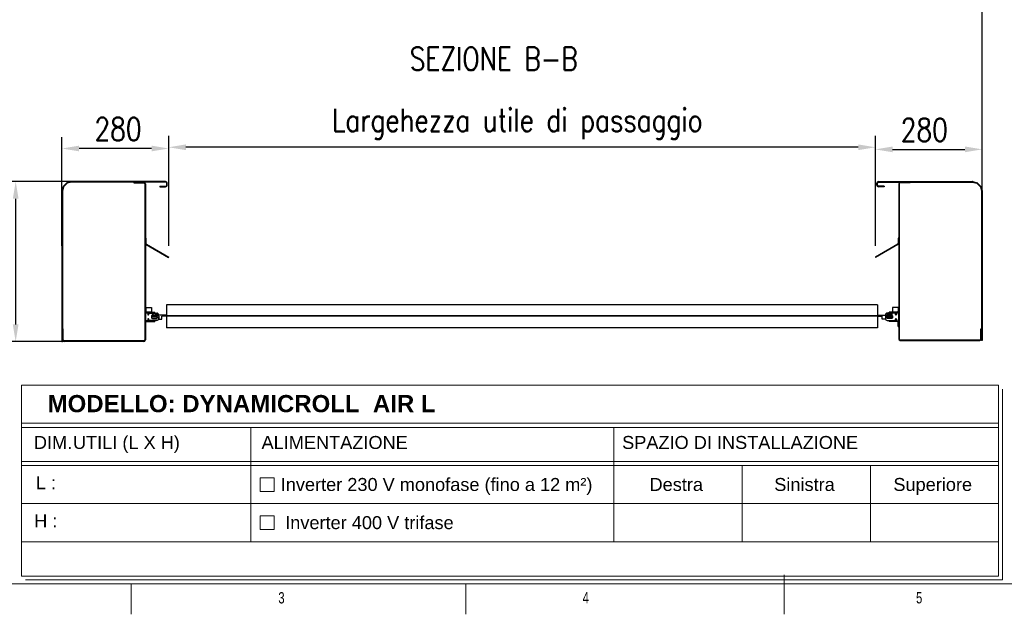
# Model space of a CAD drawing. Header units: inches. Extents: x 0 to 13920, y -200 to 4801.
# Tile 2 of 8: x 1515 to 4095, y 0 to 1559. Entities that reach past the tile are written whole.
import ezdxf

# ---------------------------------------------------------------- set-up
doc = ezdxf.new("R2010")
doc.units = ezdxf.units.IN
doc.header["$MEASUREMENT"] = 0
doc.layers.add('FORMAT', color=7, linetype='Continuous')
doc.styles.add('Compilazione 1', font='romans.shx', dxfattribs={"width": 0.75, "height": 480})
doc.styles.add('NYIP', font='romans.shx', dxfattribs={"width": 0.8})
doc.styles.add('SLDTEXTSTYLE0', font='TXT', dxfattribs={"width": 0.75})
doc.styles.get("Standard").update_dxf_attribs({"font": 'arial.ttf'})
doc.dimstyles.new('STANDARD35', dxfattribs={"dimscale": 35, "dimtxt": 2, "dimasz": 1.5, "dimexe": 1, "dimexo": 1, "dimgap": 0.7, "dimtad": 1, "dimdec": 0, "dimdsep": 46, "dimtxsty": 'NYIP', "dimcen": 0, "dimclrd": 1, "dimclre": 1, "dimclrt": 2, "dimadec": 0, "dimazin": 0, "dimtfac": 1, "dimtdec": 0, "dimtix": 1, "dimtmove": 0, "dimatfit": 3, "dimfxl": 0, "dimtvp": 1, "dimtolj": 1, "dimtzin": 0, "dimarcsym": 0})

# ---------------------------------------------------------------- blocks, each defined once
blk = doc.blocks.new('A$C7C9C4F3F')
at = {"layer": 'FORMAT', "color": 7, "lineweight": 5}
for p, q in [((8295, 0), (8295, 258.3)), ((199.3, 199.3), (16199.3, 199.3)), ((4017.9, 199.3), (4017.9, 0)), ((6210.3, 0), (6210.3, 199.3))]:
    blk.add_line(p, q, dxfattribs=at)
at = {"color": 7, "lineweight": 5, "char_height": 73.8, "attachment_point": 1, "style": 'SLDTEXTSTYLE0'}
for s, insert in [('3', (4981.2, 145.3)), ('4', (6974.3, 145.3))]:
    blk.add_mtext(s, dxfattribs=dict(at, insert=insert))
at = {"layer": 'FORMAT', "color": 7, "lineweight": 5, "insert": (9158.6, 145.3), "char_height": 73.8, "attachment_point": 1, "style": 'SLDTEXTSTYLE0'}
blk.add_mtext('5', dxfattribs=at)
blk = doc.blocks.new('*D28')
at = {"color": 7, "lineweight": -2}
for p, q in [((1892.4, 1872.8), (1892.4, 1604.5)), ((3756.9, 1873.1), (3756.9, 1604.5)), ((3711.9, 1634.5), (1937.4, 1634.5))]:
    blk.add_line(p, q, dxfattribs=at)
at = {"color": 7}
for points in [[(1937.4, 1642), (1937.4, 1627), (1892.4, 1634.5)], [(3711.9, 1627), (3711.9, 1642), (3756.9, 1634.5)]]:
    blk.add_solid(points, dxfattribs=at)
at = {"layer": 'Defpoints', "color": 0}
for p in [(1892.4, 1902.8), (3756.9, 1903.1), (1892.4, 1634.5)]:
    blk.add_point(p, dxfattribs=at)
at = {"color": 7, "lineweight": 0, "insert": (2748.7, 1685.5), "char_height": 60, "attachment_point": 5, "style": 'NYIP'}
blk.add_mtext('\\A1;Larghezza utile di passaggio ^J^J', dxfattribs=at)
blk = doc.blocks.new('*D33')
at = {"color": 7, "lineweight": -2}
for p, q in [((1905.4, 966.2), (1905.4, 1254.2)), ((3756.8, 966.2), (3756.8, 1254.2)), ((3711.8, 1224.2), (1950.4, 1224.2))]:
    blk.add_line(p, q, dxfattribs=at)
at = {"color": 7}
for points in [[(1950.4, 1231.7), (1950.4, 1216.7), (1905.4, 1224.2)], [(3711.8, 1216.7), (3711.8, 1231.7), (3756.8, 1224.2)]]:
    blk.add_solid(points, dxfattribs=at)
at = {"layer": 'Defpoints', "color": 0}
for p in [(1905.4, 1224.2), (1905.4, 936.2), (3756.8, 936.2)]:
    blk.add_point(p, dxfattribs=at)
at = {"color": 7, "lineweight": 0, "insert": (2818.9, 1285.2), "char_height": 60, "attachment_point": 5, "style": 'NYIP'}
blk.add_mtext('\\A1;Largehezza utile di passaggio', dxfattribs=at)
blk = doc.blocks.new('*D53')
at = {"color": 7, "lineweight": -2}
for p, q in [((3756.8, 966.2), (3756.8, 1248.7)), ((4036.5, 966.2), (4036.5, 1248.7)), ((3801.8, 1218.7), (3991.5, 1218.7))]:
    blk.add_line(p, q, dxfattribs=at)
at = {"color": 7}
for points in [[(3801.8, 1226.2), (3801.8, 1211.2), (3756.8, 1218.7)], [(3991.5, 1211.2), (3991.5, 1226.2), (4036.5, 1218.7)]]:
    blk.add_solid(points, dxfattribs=at)
at = {"layer": 'Defpoints', "color": 0}
for p in [(4036.5, 1218.7), (3756.8, 936.2), (4036.5, 936.2)]:
    blk.add_point(p, dxfattribs=at)
at = {"color": 7, "lineweight": 0, "insert": (3885, 1269.7), "char_height": 60, "attachment_point": 5, "style": 'NYIP'}
blk.add_mtext('\\A1;280', dxfattribs=at)
blk = doc.blocks.new('*D61')
at = {"color": 7, "lineweight": -2}
for p, q in [((1625.5, 966.2), (1625.5, 1251)), ((1905.4, 966.2), (1905.4, 1251)), ((1860.4, 1221), (1670.5, 1221))]:
    blk.add_line(p, q, dxfattribs=at)
at = {"color": 7}
for points in [[(1670.5, 1228.5), (1670.5, 1213.5), (1625.5, 1221)], [(1860.4, 1213.5), (1860.4, 1228.5), (1905.4, 1221)]]:
    blk.add_solid(points, dxfattribs=at)
at = {"layer": 'Defpoints', "color": 0}
for p in [(1625.5, 1221), (1625.5, 936.2), (1905.4, 936.2)]:
    blk.add_point(p, dxfattribs=at)
at = {"color": 7, "lineweight": 0, "insert": (1772.5, 1272), "char_height": 60, "attachment_point": 5, "style": 'NYIP'}
blk.add_mtext('\\A1;280', dxfattribs=at)
blk = doc.blocks.new('*D128')
at = {"color": 7, "lineweight": -2}
for p, q in [((1701.8, 1134.4), (1474.3, 1134.4)), ((1504.3, 759.9), (1504.3, 1089.4)), ((1701.8, 714.9), (1474.3, 714.9))]:
    blk.add_line(p, q, dxfattribs=at)
at = {"color": 7}
for points in [[(1511.8, 1089.4), (1496.8, 1089.4), (1504.3, 1134.4)], [(1496.8, 759.9), (1511.8, 759.9), (1504.3, 714.9)]]:
    blk.add_solid(points, dxfattribs=at)
at = {"layer": 'Defpoints', "color": 0}
for p in [(1504.3, 1134.4), (1731.8, 1134.4), (1731.8, 714.9)]:
    blk.add_point(p, dxfattribs=at)
at = {"color": 7, "lineweight": 0, "insert": (1453.3, 924.6), "char_height": 60, "attachment_point": 5, "rotation": 90, "style": 'NYIP'}
blk.add_mtext('\\A1;420', dxfattribs=at)

msp = doc.modelspace()

# ---------------------------------------------------------------- linework, layer by layer
msp.add_line((4036.5, 1108.8), (4036.5, 1956.8))
at = {"color": 7, "linetype": 'Continuous', "lineweight": 25}
for p, q in [((1628.5, 1120.8), (1625.6, 1109.9)), ((1625.6, 1109.9), (1627.1, 1109.5)), ((1630, 1120.4), (1627.1, 1109.5)), ((1630, 1120.4), (1628.5, 1120.8)), ((1637.2, 1130.2), (1629.6, 1122.6)), ((1629.6, 1122.6), (1630.7, 1121.6)), ((1638.3, 1129.2), (1630.7, 1121.6)), ((1638.3, 1129.2), (1637.2, 1130.2)), ((1650, 1134.2), (1639.1, 1131.3)), ((1639.1, 1131.3), (1639.5, 1129.9)), ((1650.3, 1132.8), (1639.5, 1129.9)), ((1650.3, 1132.8), (1650, 1134.2)), ((1651, 1134.4), (1651, 1132.9)), ((1897.3, 1134.4), (1651, 1134.4)), ((1897.3, 1132.9), (1651, 1132.9)), ((1814.2, 1132.9), (1840, 1132.9)), ((1814.2, 1132.9), (1814.2, 1131.4)), ((1814.2, 1131.4), (1840, 1131.4)), ((1840, 1131.4), (1840, 1132.9)), ((1844.2, 1128.7), (1842.7, 1128.7)), ((1842.7, 1128.7), (1842.7, 719)), ((1844.2, 1128.7), (1844.2, 719)), ((1882, 1122.4), (1882, 1120.9)), ((1882, 1122.4), (1897.3, 1122.4)), ((1882, 1120.9), (1897.3, 1120.9)), ((1897.3, 1132.9), (1897.3, 1134.4)), ((1897.3, 1120.9), (1897.3, 1122.4)), ((1901.5, 1130.2), (1900, 1130.2)), ((1900, 1125), (1900, 1130.2)), ((1900, 1125), (1901.5, 1125)), ((1901.5, 1125), (1901.5, 1130.2)), ((3760.7, 1130.2), (3762.2, 1130.2)), ((3760.7, 1125), (3760.7, 1130.2)), ((3762.2, 1125), (3760.7, 1125)), ((3762.2, 1125), (3762.2, 1130.2)), ((3764.9, 1132.9), (3764.9, 1134.4)), ((3764.9, 1134.4), (4011, 1134.4)), ((3764.9, 1132.9), (4011, 1132.9)), ((3780.2, 1122.4), (3764.9, 1122.4)), ((3764.9, 1120.9), (3764.9, 1122.4)), ((3780.2, 1120.9), (3764.9, 1120.9)), ((3780.2, 1122.4), (3780.2, 1120.9)), ((3818, 1128.7), (3819.5, 1128.7)), ((3818, 1128.7), (3818, 722)), ((3819.5, 1128.7), (3819.5, 722)), ((3848, 1132.9), (3822.2, 1132.9)), ((3822.2, 1131.4), (3822.2, 1132.9)), ((3848, 1131.4), (3822.2, 1131.4)), ((3848, 1132.9), (3848, 1131.4)), ((4011, 1134.4), (4011, 1132.9)), ((4011.7, 1132.8), (4012.1, 1134.2)), ((4011.7, 1132.8), (4022.6, 1129.9)), ((4012.1, 1134.2), (4022.9, 1131.3)), ((4022.9, 1131.3), (4022.6, 1129.9)), ((4023.8, 1129.2), (4024.8, 1130.2)), ((4023.8, 1129.2), (4031.3, 1121.6)), ((4024.8, 1130.2), (4032.4, 1122.6)), ((4032.4, 1122.6), (4031.3, 1121.6)), ((4032, 1120.4), (4033.5, 1120.8)), ((4032, 1120.4), (4034.9, 1109.5)), ((4033.5, 1120.8), (4036.4, 1109.9)), ((4036.4, 1109.9), (4034.9, 1109.5)), ((1627, 1108.8), (1625.5, 1108.8)), ((1625.5, 1108.8), (1625.5, 714.9)), ((1627, 1108.8), (1627, 714.9)), ((4035, 1108.8), (4036.5, 1108.8)), ((4035, 1108.8), (4035, 717.9)), ((4036.5, 1108.8), (4036.5, 717.9)), ((1844.2, 985.9), (1844.2, 972.4)), ((1844.2, 985.9), (1845.4, 985.9)), ((1845.4, 985.9), (1845.4, 972.4)), ((3816.8, 985.9), (3816.8, 972.4)), ((3818, 985.9), (3816.8, 985.9)), ((3818, 985.9), (3818, 972.4)), ((1844.2, 972.4), (1845.4, 972.4)), ((1846.7, 970.1), (1846.1, 969)), ((1846.1, 969), (1904.8, 935.2)), ((1846.7, 970.1), (1905.4, 936.2)), ((3815.5, 970.1), (3756.8, 936.2)), ((3816.1, 969), (3757.4, 935.2)), ((3815.5, 970.1), (3816.1, 969)), ((3818, 972.4), (3816.8, 972.4)), ((1905.4, 936.2), (1904.8, 935.2)), ((3756.8, 936.2), (3757.4, 935.2)), ((1845.7, 805.4), (1844.2, 805.4)), ((1844.2, 805.4), (1844.2, 794.4)), ((1844.2, 791.9), (1844.2, 803.9)), ((1844.2, 803.9), (1860.2, 803.9)), ((1845.7, 805.4), (1845.7, 794.4)), ((1860.2, 803.9), (1860.2, 791.9)), ((3762.5, 811.2), (1899.7, 811.2)), ((1899.7, 811.2), (1899.7, 784.2)), ((3762.5, 811.2), (3762.5, 784.2)), ((3802, 803.9), (3802, 791.9)), ((3818, 803.9), (3802, 803.9)), ((3816.5, 805.4), (3818, 805.4)), ((3816.5, 805.4), (3816.5, 794.4)), ((3818, 805.4), (3818, 794.4)), ((3818, 791.9), (3818, 803.9)), ((1844.2, 794.4), (1845.7, 794.4)), ((1860.2, 791.9), (1844.2, 791.9)), ((1844.2, 770.4), (1844.2, 789.4)), ((1845.2, 790.4), (1849.2, 790.4)), ((1848.2, 791.9), (1848.2, 790.4)), ((1848.2, 791.9), (1869.2, 791.9)), ((1848.2, 790.4), (1869.2, 790.4)), ((1850.2, 789.4), (1850.2, 786.2)), ((1852.9, 786.2), (1852.9, 788.4)), ((1853.9, 789.4), (1874.2, 789.4)), ((1860.6, 782.2), (1860.6, 777.5)), ((1862.2, 783.5), (1864.7, 783.5)), ((1864.7, 787.2), (1862.5, 787.2)), ((1862.5, 787.2), (1862.5, 787.2)), ((1862.5, 779.7), (1864.7, 779.7)), ((1862.5, 779.7), (1862.5, 779.7)), ((1862.6, 775.5), (1874.1, 775.5)), ((1862.8, 787.5), (1864.7, 787.5)), ((1864.7, 779.5), (1862.8, 779.5)), ((1864.7, 787.2), (1864.7, 787.5)), ((1864.7, 787.5), (1873.9, 787.5)), ((1864.7, 783.5), (1864.7, 787.2)), ((1874.2, 787.2), (1864.7, 787.2)), ((1864.7, 779.7), (1864.7, 783.5)), ((1864.7, 783.5), (1869.7, 783.5)), ((1864.7, 779.7), (1874.2, 779.7)), ((1864.7, 779.5), (1864.7, 779.7)), ((1873.9, 779.5), (1864.7, 779.5)), ((1869.2, 790.4), (1869.2, 791.9)), ((1869.7, 783.5), (1869.7, 784.2)), ((1874.2, 784.2), (1869.7, 784.2)), ((1869.7, 782.7), (1869.7, 783.5)), ((1869.7, 782.7), (1874.2, 782.7)), ((1874.1, 775.5), (1875.1, 777.9)), ((1874.2, 787.2), (1874.2, 784.2)), ((1878.7, 784.7), (1874.2, 784.7)), ((1874.2, 784.2), (1878.7, 784.2)), ((1874.2, 782.7), (1874.2, 779.8)), ((1878.7, 782.7), (1874.2, 782.7)), ((1878.7, 782.2), (1874.2, 782.2)), ((1879.2, 781.2), (1874.2, 781.2)), ((1875.1, 777.9), (1879.2, 777.9)), ((1878.7, 784.7), (1878.7, 784.2)), ((1899.7, 784.2), (1878.7, 784.2)), ((1878.7, 782.7), (1878.7, 782.2)), ((1879.2, 784.4), (1879.2, 784.2)), ((1879.2, 781.2), (1879.2, 773.2)), ((1899.7, 781.2), (1887.2, 781.2)), ((1887.2, 773.2), (1887.2, 781.2)), ((1899.7, 781.2), (1899.7, 784.2)), ((1899.7, 781.2), (1899.7, 782.7)), ((3762.5, 782.7), (1899.7, 782.7)), ((1899.7, 781.2), (1899.7, 751.2)), ((3762.5, 781.2), (1899.7, 781.2)), ((3762.5, 781.2), (3762.5, 784.2)), ((3762.5, 784.2), (3783.5, 784.2)), ((3762.5, 781.2), (3762.5, 782.7)), ((3762.5, 781.2), (3762.5, 751.2)), ((3762.5, 781.2), (3775, 781.2)), ((3775, 773.2), (3775, 781.2)), ((3783, 784.4), (3783, 784.2)), ((3783, 781.2), (3783, 773.2)), ((3783, 781.2), (3788, 781.2)), ((3787.1, 777.9), (3783, 777.9)), ((3783.5, 784.7), (3783.5, 784.2)), ((3783.5, 784.7), (3788, 784.7)), ((3788, 784.2), (3783.5, 784.2)), ((3783.5, 782.7), (3783.5, 782.2)), ((3783.5, 782.7), (3788, 782.7)), ((3783.5, 782.2), (3788, 782.2)), ((3788.1, 775.5), (3787.1, 777.9)), ((3808.3, 789.4), (3788, 789.4)), ((3788, 787.2), (3797.5, 787.2)), ((3788, 787.2), (3788, 784.2)), ((3788, 784.2), (3792.5, 784.2)), ((3788, 782.7), (3788, 779.8)), ((3792.5, 782.7), (3788, 782.7)), ((3797.5, 779.7), (3788, 779.7)), ((3799.6, 775.5), (3788.1, 775.5)), ((3797.5, 787.5), (3788.3, 787.5)), ((3788.3, 779.5), (3797.5, 779.5)), ((3792.5, 783.5), (3792.5, 784.2)), ((3797.5, 783.5), (3792.5, 783.5)), ((3792.5, 782.7), (3792.5, 783.5)), ((3793, 790.4), (3793, 791.9)), ((3814, 791.9), (3793, 791.9)), ((3814, 790.4), (3793, 790.4)), ((3799.4, 787.5), (3797.5, 787.5)), ((3797.5, 787.2), (3797.5, 787.5)), ((3797.5, 787.2), (3799.7, 787.2)), ((3797.5, 783.5), (3797.5, 787.2)), ((3800, 783.5), (3797.5, 783.5)), ((3797.5, 779.7), (3797.5, 783.5)), ((3799.7, 779.7), (3797.5, 779.7)), ((3797.5, 779.5), (3797.5, 779.7)), ((3797.5, 779.5), (3799.4, 779.5)), ((3799.7, 787.2), (3799.7, 787.2)), ((3799.7, 779.7), (3799.7, 779.7)), ((3801.6, 782.2), (3801.6, 777.5)), ((3802, 791.9), (3818, 791.9)), ((3809.3, 786.2), (3809.3, 788.4)), ((3812, 789.4), (3812, 786.2)), ((3817, 790.4), (3813, 790.4)), ((3814, 791.9), (3814, 790.4)), ((3818, 794.4), (3816.5, 794.4)), ((3818, 770.4), (3818, 789.4)), ((1845.7, 765.4), (1844.2, 765.4)), ((1844.2, 754.4), (1844.2, 765.4)), ((1845.7, 754.4), (1844.2, 754.4)), ((1849.2, 769.4), (1845.2, 769.4)), ((1845.7, 754.4), (1845.7, 765.4)), ((1848.2, 769.4), (1848.2, 767.9)), ((1848.2, 769.4), (1869.2, 769.4)), ((1848.2, 767.9), (1869.2, 767.9)), ((1850.2, 773.5), (1850.2, 770.4)), ((1852.9, 771.4), (1852.9, 773.5)), ((1874.2, 770.4), (1853.9, 770.4)), ((1869.2, 769.4), (1869.2, 767.9)), ((1879.2, 773.2), (1887.2, 773.2)), ((3762.5, 751.2), (1899.7, 751.2)), ((3783, 773.2), (3775, 773.2)), ((3788, 770.4), (3808.3, 770.4)), ((3793, 769.4), (3793, 767.9)), ((3814, 769.4), (3793, 769.4)), ((3814, 767.9), (3793, 767.9)), ((3809.3, 771.4), (3809.3, 773.5)), ((3812, 773.5), (3812, 770.4)), ((3813, 769.4), (3817, 769.4)), ((3814, 769.4), (3814, 767.9)), ((3816.5, 765.4), (3818, 765.4)), ((3816.5, 754.4), (3816.5, 765.4)), ((3816.5, 754.4), (3818, 754.4)), ((3818, 754.4), (3818, 765.4)), ((1628.5, 747.9), (1627, 747.9)), ((1627, 719), (1627, 747.9)), ((1628.5, 719), (1628.5, 747.9)), ((4033.5, 747.9), (4035, 747.9)), ((4033.5, 722), (4033.5, 747.9)), ((4035, 722), (4035, 747.9)), ((1625.5, 714.9), (1627, 714.9)), ((1627, 719), (1628.5, 719)), ((1631.2, 716.4), (1631.2, 714.9)), ((1840, 716.4), (1631.2, 716.4)), ((1840, 714.9), (1631.2, 714.9)), ((1840, 714.9), (1840, 716.4)), ((1842.7, 719), (1844.2, 719)), ((3819.5, 722), (3818, 722)), ((3822.2, 719.4), (4030.9, 719.4)), ((3822.2, 717.9), (3822.2, 719.4)), ((3822.2, 717.9), (4030.9, 717.9)), ((4030.9, 719.4), (4030.9, 717.9)), ((4035, 722), (4033.5, 722)), ((4036.5, 717.9), (4035, 717.9))]:
    msp.add_line(p, q, dxfattribs=at)
at = {"color": 7, "lineweight": 5}
for p, q in [((1520, 600.3), (4079.2, 600.3)), ((1520, 600.3), (1520, 100.3)), ((4079.2, 600.3), (4079.2, 100.3)), ((4089.6, 590), (4089.6, 90)), ((1520, 500.9), (4079.2, 500.9)), ((1520, 490), (4079.2, 490)), ((2120.2, 490), (2120.2, 190)), ((3071.9, 490), (3071.9, 190)), ((1520, 400.9), (4079.2, 400.9)), ((1520, 390), (4079.2, 390)), ((3407.9, 390), (3407.9, 190)), ((3743.9, 390), (3743.9, 190)), ((2145.3, 358), (2181.3, 358)), ((2145.3, 322), (2145.3, 358)), ((2181.3, 358), (2181.3, 322)), ((2181.3, 322), (2145.3, 322)), ((1520, 290), (4079.2, 290)), ((2145.3, 258), (2181.3, 258)), ((2145.3, 222), (2145.3, 258)), ((2181.3, 258), (2181.3, 222)), ((2181.3, 222), (2145.3, 222)), ((1520, 190), (4079.2, 190)), ((1520, 100.3), (4079.2, 100.3)), ((1530.3, 90), (4089.6, 90)), ((4089.6, 90), (2869.9, 90)), ((2880.3, 90), (4089.6, 90))]:
    msp.add_line(p, q, dxfattribs=at)
at = {"color": 7, "linetype": 'Continuous', "lineweight": 25}
for centre, radius, start, end in [((1629.7, 1108.8), 4.17, 165, 180), ((1629.7, 1108.8), 2.67, 165, 180), ((1632.6, 1119.7), 4.17, 135, 165), ((1632.6, 1119.7), 2.67, 135, 165), ((1640.1, 1127.3), 4.17, 105, 135), ((1640.1, 1127.3), 2.67, 105, 135), ((1651, 1130.2), 4.17, 90, 105), ((1651, 1130.2), 2.67, 90, 105), ((1840, 1128.7), 4.17, 0, 90), ((1840, 1128.7), 2.67, 0, 90), ((1897.3, 1130.2), 4.17, 0, 90), ((1897.3, 1130.2), 2.67, 0, 90), ((1897.3, 1125), 4.17, 270, 0), ((1897.3, 1125), 2.67, 270, 0), ((3764.9, 1130.2), 4.17, 90, 180), ((3764.9, 1125), 4.17, 180, 270), ((3764.9, 1130.2), 2.67, 90, 180), ((3764.9, 1125), 2.67, 180, 270), ((3822.2, 1128.7), 4.17, 90, 180), ((3822.2, 1128.7), 2.67, 90, 180), ((4011, 1130.2), 4.17, 75, 90), ((4011, 1130.2), 2.67, 75, 90), ((4021.9, 1127.3), 2.67, 45, 75), ((4021.9, 1127.3), 4.17, 45, 75), ((4029.4, 1119.7), 2.67, 15, 45), ((4029.4, 1119.7), 4.17, 15, 45), ((4032.4, 1108.8), 2.67, 0, 15), ((4032.4, 1108.8), 4.17, 0, 15), ((1848, 972.4), 3.87, 180, 240), ((1848, 972.4), 2.67, 180, 240), ((3814.2, 972.4), 2.67, 300, 0), ((3814.2, 972.4), 3.87, 300, 0), ((1848.2, 794.4), 4, 180, 270), ((1845.2, 789.4), 1, 90, 180), ((1848.2, 794.4), 2.5, 180, 270), ((1849.2, 789.4), 1, 0, 90), ((1851.5, 786.2), 1.35, 180, 0), ((1851.5, 773.5), 1.35, 0, 180), ((1853.9, 788.4), 1, 90, 180), ((1862.6, 782.2), 2, 99.4773, 180), ((1862.6, 777.5), 2, 180, 270), ((1862.8, 787.2), 0.3, 90, 175.1552), ((1862.8, 787.2), 0.299, 90.1393, 175.141), ((1862.8, 779.8), 0.3, 184.8448, 270), ((1862.8, 779.8), 0.299, 184.853, 269.8791), ((1873.9, 787.2), 0.3, 5, 90), ((1873.9, 779.8), 0.3, 270, 355), ((1874.2, 784.4), 5, 0, 90), ((1873.9, 787.2), 0.3, 0, 5), ((1873.9, 779.8), 0.3, 355, 0), ((1874.2, 775.4), 5, 270, 0), ((3788, 784.4), 5, 90, 180), ((3788, 775.4), 5, 180, 270), ((3788.3, 787.2), 0.3, 90, 175), ((3788.3, 787.2), 0.3, 175, 180), ((3788.3, 779.8), 0.3, 180, 185), ((3788.3, 779.8), 0.3, 185, 270), ((3799.4, 787.2), 0.3, 4.8448, 90), ((3799.4, 787.2), 0.299, 4.859, 89.8607), ((3799.4, 779.8), 0.3, 270, 355.1552), ((3799.4, 779.8), 0.299, 270.1209, 355.147), ((3799.6, 777.5), 2, 270, 0), ((3799.6, 782.2), 2, 0, 80.5227), ((3808.3, 788.4), 1, 0, 90), ((3810.7, 786.2), 1.35, 180, 0), ((3810.7, 773.5), 1.35, 0, 180), ((3813, 789.4), 1, 90, 180), ((3814, 794.4), 2.5, 270, 0), ((3814, 794.4), 4, 270, 0), ((3817, 789.4), 1, 0, 90), ((1845.2, 770.4), 1, 180, 270), ((1848.2, 765.4), 4, 90, 180), ((1848.2, 765.4), 2.5, 90, 180), ((1849.2, 770.4), 1, 270, 0), ((1853.9, 771.4), 1, 180, 270), ((3808.3, 771.4), 1, 270, 0), ((3813, 770.4), 1, 180, 270), ((3814, 765.4), 4, 0, 90), ((3814, 765.4), 2.5, 0, 90), ((3817, 770.4), 1, 270, 0), ((1631.2, 719), 4.17, 180, 270), ((1631.2, 719), 2.67, 180, 270), ((1840, 719), 2.67, 270, 0), ((1840, 719), 4.17, 270, 0), ((3822.2, 722), 4.17, 180, 270), ((3822.2, 722), 2.67, 180, 270), ((4030.9, 722), 2.67, 270, 0), ((4030.9, 722), 4.17, 270, 0)]:
    msp.add_arc(centre, radius, start, end, dxfattribs=at)
for points, knots in [([(1862.5, 787.2), (1862.5, 786.8), (1862.4, 786.2), (1862.3, 784.9), (1862.2, 784.1), (1862.2, 783.5)], [0, 0, 0, 0, 0.342606, 0.462868, 1, 1, 1, 1]), ([(1862.2, 783.5), (1862.2, 782.8), (1862.3, 782), (1862.4, 780.7), (1862.5, 780.2), (1862.5, 779.7)], [0, 0, 0, 0, 0.53714, 0.6574, 1, 1, 1, 1]), ([(3799.7, 787.2), (3799.7, 786.8), (3799.8, 786.2), (3799.9, 784.9), (3800, 784.1), (3800, 783.5)], [0, 0, 0, 0, 0.342606, 0.462868, 1, 1, 1, 1]), ([(3800, 783.5), (3800, 782.8), (3799.9, 782), (3799.8, 780.7), (3799.7, 780.2), (3799.7, 779.7)], [0, 0, 0, 0, 0.53714, 0.6574, 1, 1, 1, 1])]:
    msp.add_open_spline(points, degree=3, knots=knots, dxfattribs=at)

# ---------------------------------------------------------------- block references
at = {"color": 7, "lineweight": 5, "xscale": 0.4, "yscale": 0.4, "zscale": 0.4}
msp.add_blockref('A$C7C9C4F3F', (200, -0.1), dxfattribs=at)

# ---------------------------------------------------------------- texts
at = {"color": 7, "lineweight": 0, "insert": (2756.9, 1456.3, 1.5), "char_height": 60, "attachment_point": 5, "style": 'NYIP'}
msp.add_mtext('{SEZIONE B-B}', dxfattribs=at)
at = {"color": 7, "lineweight": 5, "attachment_point": 2}
for s, insert, char_height, width in [('{\\fArial|b1|i0|c0|p34;MODELLO: DYNAMICROLL  AIR L}', (2096.2, 574.8), 45.022, 1235.443), ('\\pxi-3.0055,l4.0055,ql,t4.0055;{\\fArial|b0|i0|c0|p34;DIM.^IUTILI (L X H)}', (1921.5, 467.4), 34.043, 806.902), ('{\\fArial|b0|i0|c0|p34;ALIMENTAZIONE}', (2340.1, 467.4), 34.043, 806.902), ('{\\fArial|b0|i0|c0|p34;SPAZIO DI INSTALLAZIONE}', (3402.5, 467.4), 34.043, 806.902), ('{\\fArial|b0|i0|c0|p34;L :}', (1583.3, 361.9), 34.043, 90.063), ('{\\fArial|b0|i0|c0|p34;Inverter 230 V monofase (fino a 12 m²)}', (2607.2, 357.3), 34.043, 897.538), ('{\\fArial|b0|i0|c0|p34;Destra}', (3235.2, 357.3), 34.043, 136.704), ('{\\fArial|b0|i0|c0|p34;Sinistra}', (3571.2, 357.3), 34.043, 136.704), ('{\\fArial|b0|i0|c0|p34;Superiore}', (3907.2, 357.3), 34.043, 136.704), ('{\\fArial|b0|i0|c0|p34;H :}', (1583.3, 261.9), 34.043, 90.063), ('\\pxql;{\\fArial|b0|i0|c0|p34;Inverter 400 V trifase}', (2659.3, 257.3), 34.043, 897.538)]:
    msp.add_mtext(s, dxfattribs=dict(at, insert=insert, char_height=char_height, width=width))
at = {"insert": (965.9, 407.3), "char_height": 43.085, "attachment_point": 1, "style": 'Compilazione 1'}
msp.add_mtext_dynamic_manual_height_columns("{\\fArial|b0|i0|c0|p0;BMPEUROPE srl\\P\\pxql;Strada della Freisa, 1\\P14019 - Villanova d'Asti}", width=1155.148, gutter_width=1474.6, heights=[777], dxfattribs=at)

# ---------------------------------------------------------------- dimensions: what is measured, and where the dimension line sits
at = {"color": 7, "lineweight": 0}
dim = msp.add_linear_dim(base=(1892.4, 1634.5), p1=(3756.9, 1903.1), p2=(1892.4, 1902.8), angle=180, text='Larghezza utile di passaggio ^J^J', dimstyle='STANDARD35', override={"dimscale": 30, "dimclrd": 7, "dimclre": 7, "dimclrt": 7}, dxfattribs=at)
dim.commit()
dim.dimension.update_dxf_attribs({"geometry": '*D28', "text_midpoint": (2748.7, 1634.5), "dimtype": 160})
dim = msp.add_linear_dim(base=(1905.4, 1224.2), p1=(3756.8, 936.2), p2=(1905.4, 936.2), text='Largehezza utile di passaggio', dimstyle='STANDARD35', override={"dimscale": 30, "dimclrd": 7, "dimclre": 7, "dimclrt": 7}, dxfattribs=at)
dim.commit()
dim.dimension.update_dxf_attribs({"geometry": '*D33', "text_midpoint": (2818.9, 1224.2), "dimtype": 160})
for base, p1, p2, picture, middle in [((1625.5, 1221), (1905.4, 936.2), (1625.5, 936.2), '*D61', (1772.5, 1221)), ((4036.5, 1218.7), (3756.8, 936.2), (4036.5, 936.2), '*D53', (3885, 1218.7))]:
    dim = msp.add_linear_dim(base=base, p1=p1, p2=p2, dimstyle='STANDARD35', override={"dimscale": 30, "dimclrd": 7, "dimclre": 7, "dimclrt": 7}, dxfattribs=at)
    dim.commit()
    dim.dimension.update_dxf_attribs({"geometry": picture, "text_midpoint": middle, "dimtype": 160})
dim = msp.add_linear_dim(base=(1504.25574, 1134.35955), p1=(1731.8045, 714.85952), p2=(1731.8045, 1134.35955), angle=90, dimstyle='STANDARD35', override={"dimscale": 30, "dimclrd": 7, "dimclre": 7, "dimclrt": 7}, dxfattribs=at)
dim.commit()
dim.dimension.update_dxf_attribs({"geometry": '*D128', "text_midpoint": (1453.25574, 924.60953)})

doc.saveas('drawing.dxf')
